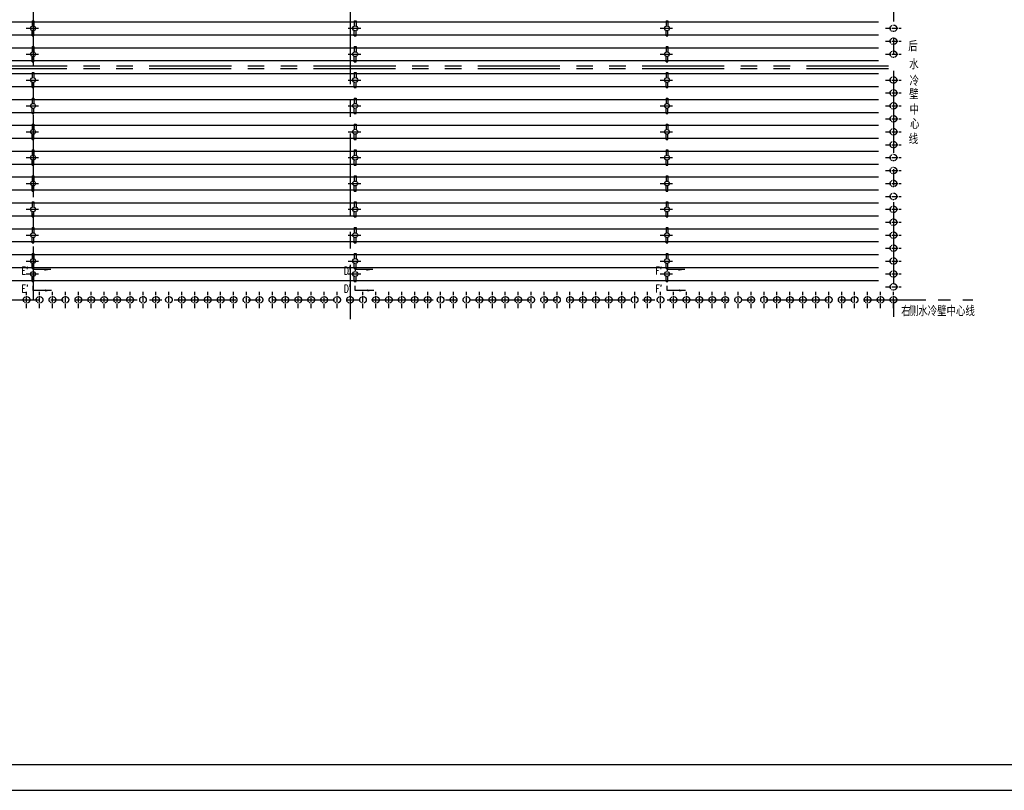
# Model space of a CAD drawing. Header units: millimetres. Extents: x 0 to 23783, y 0 to 11880.
# Tile 2 of 4: x 9968 to 17578, y 0 to 5960. Entities that reach past the tile are written whole.
import ezdxf

# ---------------------------------------------------------------- set-up
doc = ezdxf.new("R2010")
doc.units = ezdxf.units.MM
doc.linetypes.add('CENTER', pattern=[50.8, 31.75, -6.35, 6.35, -6.35])
doc.linetypes.add('PHANTOM', pattern=[63.5, 31.75, -6.35, 6.35, -6.35, 6.35, -6.35])
for name, color, linetype in [('双点画线', 6, 'PHANTOM'), ('标注', 4, 'Continuous'), ('点画线', 2, 'CENTER'), ('细实线', 4, 'Continuous')]:
    doc.layers.add(name, color=color, linetype=linetype)
doc.styles.get("Standard").update_dxf_attribs({"font": 'romans.shx', "width": 0.7, "bigfont": 'hzdx.shx'})
doc.dimstyles.get("Standard").update_dxf_attribs({"dimscale": 20, "dimtxt": 3.5, "dimasz": 2.5, "dimexe": 1, "dimexo": 0, "dimgap": 1, "dimtad": 1, "dimdec": 0, "dimzin": 12, "dimdsep": 46, "dimtxsty": 'Standard', "dimcen": 0, "dimclrt": 256, "dimadec": 1, "dimazin": 3, "dimtfac": 1, "dimtdec": 0, "dimtmove": 0, "dimatfit": 3, "dimfxl": 0, "dimlwd": -1, "dimlwe": -1, "dimarcsym": 0})

msp = doc.modelspace()

# ---------------------------------------------------------------- linework, layer by layer
at = {"ltscale": 20}
for p, q in [((7235.9, 5943.6), (16605.9, 5943.6)), ((10063.9, 5952.6), (10063.9, 5911.2)), ((10063.9, 5952.6), (10077.9, 5952.6)), ((10077.9, 5952.6), (10077.9, 5911.2)), ((12553.9, 5952.6), (12553.9, 5911.2)), ((12553.9, 5952.6), (12567.9, 5952.6)), ((12567.9, 5952.6), (12567.9, 5911.2)), ((14963.9, 5952.6), (14963.9, 5911.2)), ((14963.9, 5952.6), (14977.9, 5952.6)), ((14977.9, 5952.6), (14977.9, 5911.2)), ((10063.9, 5834.6), (10063.9, 5875.9)), ((10077.9, 5834.6), (10077.9, 5875.9)), ((12553.9, 5834.6), (12553.9, 5875.9)), ((12567.9, 5834.6), (12567.9, 5875.9)), ((14963.9, 5834.6), (14963.9, 5875.9)), ((14977.9, 5834.6), (14977.9, 5875.9)), ((7235.9, 5843.6), (16605.9, 5843.6)), ((10063.9, 5834.6), (10077.9, 5834.6)), ((12553.9, 5834.6), (12567.9, 5834.6)), ((14963.9, 5834.6), (14977.9, 5834.6)), ((7235.9, 5743.6), (16605.9, 5743.6)), ((10063.9, 5752.6), (10063.9, 5711.2)), ((10063.9, 5752.6), (10077.9, 5752.6)), ((10077.9, 5752.6), (10077.9, 5711.2)), ((12553.9, 5752.6), (12567.9, 5752.6)), ((12553.9, 5752.6), (12553.9, 5711.2)), ((12567.9, 5752.6), (12567.9, 5711.2)), ((14963.9, 5752.6), (14963.9, 5711.2)), ((14963.9, 5752.6), (14977.9, 5752.6)), ((14977.9, 5752.6), (14977.9, 5711.2)), ((7235.9, 5643.6), (16605.9, 5643.6)), ((10063.9, 5634.6), (10063.9, 5675.9)), ((10063.9, 5634.6), (10077.9, 5634.6)), ((10077.9, 5634.6), (10077.9, 5675.9)), ((12553.9, 5634.6), (12553.9, 5675.9)), ((12553.9, 5634.6), (12567.9, 5634.6)), ((12567.9, 5634.6), (12567.9, 5675.9)), ((14963.9, 5634.6), (14963.9, 5675.9)), ((14963.9, 5634.6), (14977.9, 5634.6)), ((14977.9, 5634.6), (14977.9, 5675.9)), ((7235.9, 5543.6), (16605.9, 5543.6)), ((10063.9, 5552.6), (10063.9, 5511.2)), ((10063.9, 5552.6), (10077.9, 5552.6)), ((10077.9, 5552.6), (10077.9, 5511.2)), ((12553.9, 5552.6), (12567.9, 5552.6)), ((12553.9, 5552.6), (12553.9, 5511.2)), ((12567.9, 5552.6), (12567.9, 5511.2)), ((14963.9, 5552.6), (14963.9, 5511.2)), ((14963.9, 5552.6), (14977.9, 5552.6)), ((14977.9, 5552.6), (14977.9, 5511.2)), ((7235.9, 5443.6), (16605.9, 5443.6)), ((10063.9, 5434.6), (10063.9, 5475.9)), ((10063.9, 5434.6), (10077.9, 5434.6)), ((10077.9, 5434.6), (10077.9, 5475.9)), ((12553.9, 5434.6), (12553.9, 5475.9)), ((12553.9, 5434.6), (12567.9, 5434.6)), ((12567.9, 5434.6), (12567.9, 5475.9)), ((14963.9, 5434.6), (14963.9, 5475.9)), ((14963.9, 5434.6), (14977.9, 5434.6)), ((14977.9, 5434.6), (14977.9, 5475.9)), ((7235.9, 5343.6), (16605.9, 5343.6)), ((10063.9, 5352.6), (10063.9, 5311.2)), ((10063.9, 5352.6), (10077.9, 5352.6)), ((10077.9, 5352.6), (10077.9, 5311.2)), ((12553.9, 5352.6), (12567.9, 5352.6)), ((12553.9, 5352.6), (12553.9, 5311.2)), ((12567.9, 5352.6), (12567.9, 5311.2)), ((14963.9, 5352.6), (14963.9, 5311.2)), ((14963.9, 5352.6), (14977.9, 5352.6)), ((14977.9, 5352.6), (14977.9, 5311.2)), ((10063.9, 5234.6), (10063.9, 5275.9)), ((10077.9, 5234.6), (10077.9, 5275.9)), ((12553.9, 5234.6), (12553.9, 5275.9)), ((12567.9, 5234.6), (12567.9, 5275.9)), ((14963.9, 5234.6), (14963.9, 5275.9)), ((14977.9, 5234.6), (14977.9, 5275.9)), ((7235.9, 5243.6), (16605.9, 5243.6)), ((10063.9, 5234.6), (10077.9, 5234.6)), ((12553.9, 5234.6), (12567.9, 5234.6)), ((14963.9, 5234.6), (14977.9, 5234.6)), ((7235.9, 5143.6), (16605.9, 5143.6)), ((10063.9, 5152.6), (10063.9, 5111.2)), ((10063.9, 5152.6), (10077.9, 5152.6)), ((10077.9, 5152.6), (10077.9, 5111.2)), ((12553.9, 5152.6), (12567.9, 5152.6)), ((12553.9, 5152.6), (12553.9, 5111.2)), ((12567.9, 5152.6), (12567.9, 5111.2)), ((14963.9, 5152.6), (14963.9, 5111.2)), ((14963.9, 5152.6), (14977.9, 5152.6)), ((14977.9, 5152.6), (14977.9, 5111.2)), ((7235.9, 5043.6), (16605.9, 5043.6)), ((10063.9, 5034.6), (10063.9, 5075.9)), ((10063.9, 5034.6), (10077.9, 5034.6)), ((10077.9, 5034.6), (10077.9, 5075.9)), ((12553.9, 5034.6), (12553.9, 5075.9)), ((12553.9, 5034.6), (12567.9, 5034.6)), ((12567.9, 5034.6), (12567.9, 5075.9)), ((14963.9, 5034.6), (14963.9, 5075.9)), ((14963.9, 5034.6), (14977.9, 5034.6)), ((14977.9, 5034.6), (14977.9, 5075.9)), ((10063.9, 4952.6), (10063.9, 4911.2)), ((10063.9, 4952.6), (10077.9, 4952.6)), ((10077.9, 4952.6), (10077.9, 4911.2)), ((12553.9, 4952.6), (12567.9, 4952.6)), ((12553.9, 4952.6), (12553.9, 4911.2)), ((12567.9, 4952.6), (12567.9, 4911.2)), ((14963.9, 4952.6), (14963.9, 4911.2)), ((14963.9, 4952.6), (14977.9, 4952.6)), ((14977.9, 4952.6), (14977.9, 4911.2)), ((7235.9, 4943.6), (16605.9, 4943.6)), ((10063.9, 4834.6), (10063.9, 4875.9)), ((10077.9, 4834.6), (10077.9, 4875.9)), ((12553.9, 4834.6), (12553.9, 4875.9)), ((12567.9, 4834.6), (12567.9, 4875.9)), ((14963.9, 4834.6), (14963.9, 4875.9)), ((14977.9, 4834.6), (14977.9, 4875.9)), ((7235.9, 4843.6), (16605.9, 4843.6)), ((10063.9, 4834.6), (10077.9, 4834.6)), ((12553.9, 4834.6), (12567.9, 4834.6)), ((14963.9, 4834.6), (14977.9, 4834.6)), ((7235.9, 4743.6), (16605.9, 4743.6)), ((10063.9, 4752.6), (10063.9, 4711.2)), ((10063.9, 4752.6), (10077.9, 4752.6)), ((10077.9, 4752.6), (10077.9, 4711.2)), ((12553.9, 4752.6), (12567.9, 4752.6)), ((12553.9, 4752.6), (12553.9, 4711.2)), ((12567.9, 4752.6), (12567.9, 4711.2)), ((14963.9, 4752.6), (14963.9, 4711.2)), ((14963.9, 4752.6), (14977.9, 4752.6)), ((14977.9, 4752.6), (14977.9, 4711.2)), ((7235.9, 4643.6), (16605.9, 4643.6)), ((10063.9, 4634.6), (10063.9, 4675.9)), ((10077.9, 4634.6), (10077.9, 4675.9)), ((12553.9, 4634.6), (12553.9, 4675.9)), ((12567.9, 4634.6), (12567.9, 4675.9)), ((14963.9, 4634.6), (14963.9, 4675.9)), ((14977.9, 4634.6), (14977.9, 4675.9)), ((10063.9, 4634.6), (10077.9, 4634.6)), ((12553.9, 4634.6), (12567.9, 4634.6)), ((14963.9, 4634.6), (14977.9, 4634.6)), ((7235.9, 4543.6), (16605.9, 4543.6)), ((10063.9, 4552.6), (10063.9, 4511.2)), ((10063.9, 4552.6), (10077.9, 4552.6)), ((10077.9, 4552.6), (10077.9, 4511.2)), ((12553.9, 4552.6), (12553.9, 4511.2)), ((12553.9, 4552.6), (12567.9, 4552.6)), ((12567.9, 4552.6), (12567.9, 4511.2)), ((14963.9, 4552.6), (14963.9, 4511.2)), ((14963.9, 4552.6), (14977.9, 4552.6)), ((14977.9, 4552.6), (14977.9, 4511.2)), ((7235.9, 4443.6), (16605.9, 4443.6)), ((10063.9, 4434.6), (10063.9, 4475.9)), ((10063.9, 4434.6), (10077.9, 4434.6)), ((10077.9, 4434.6), (10077.9, 4475.9)), ((12553.9, 4434.6), (12553.9, 4475.9)), ((12553.9, 4434.6), (12567.9, 4434.6)), ((12567.9, 4434.6), (12567.9, 4475.9)), ((14963.9, 4434.6), (14963.9, 4475.9)), ((14963.9, 4434.6), (14977.9, 4434.6)), ((14977.9, 4434.6), (14977.9, 4475.9)), ((7235.9, 4343.6), (16605.9, 4343.6)), ((10063.9, 4352.6), (10063.9, 4311.2)), ((10063.9, 4352.6), (10077.9, 4352.6)), ((10077.9, 4352.6), (10077.9, 4311.2)), ((12553.9, 4352.6), (12567.9, 4352.6)), ((12553.9, 4352.6), (12553.9, 4311.2)), ((12567.9, 4352.6), (12567.9, 4311.2)), ((14963.9, 4352.6), (14963.9, 4311.2)), ((14963.9, 4352.6), (14977.9, 4352.6)), ((14977.9, 4352.6), (14977.9, 4311.2)), ((10063.9, 4234.6), (10063.9, 4275.9)), ((10077.9, 4234.6), (10077.9, 4275.9)), ((12553.9, 4234.6), (12553.9, 4275.9)), ((12567.9, 4234.6), (12567.9, 4275.9)), ((14963.9, 4234.6), (14963.9, 4275.9)), ((14977.9, 4234.6), (14977.9, 4275.9)), ((7235.9, 4243.6), (16605.9, 4243.6)), ((10063.9, 4234.6), (10077.9, 4234.6)), ((12553.9, 4234.6), (12567.9, 4234.6)), ((14963.9, 4234.6), (14977.9, 4234.6)), ((7235.9, 4143.6), (16605.9, 4143.6)), ((10063.9, 4152.6), (10063.9, 4111.2)), ((10063.9, 4152.6), (10077.9, 4152.6)), ((10077.9, 4152.6), (10077.9, 4111.2)), ((12553.9, 4152.6), (12567.9, 4152.6)), ((12553.9, 4152.6), (12553.9, 4111.2)), ((12567.9, 4152.6), (12567.9, 4111.2)), ((14963.9, 4152.6), (14963.9, 4111.2)), ((14963.9, 4152.6), (14977.9, 4152.6)), ((14977.9, 4152.6), (14977.9, 4111.2)), ((7235.9, 4043.6), (16605.9, 4043.6)), ((10063.9, 4034.6), (10063.9, 4075.9)), ((10063.9, 4034.6), (10077.9, 4034.6)), ((10077.9, 4034.6), (10077.9, 4075.9)), ((12553.9, 4034.6), (12553.9, 4075.9)), ((12553.9, 4034.6), (12567.9, 4034.6)), ((12567.9, 4034.6), (12567.9, 4075.9)), ((14963.9, 4034.6), (14963.9, 4075.9)), ((14963.9, 4034.6), (14977.9, 4034.6)), ((14977.9, 4034.6), (14977.9, 4075.9)), ((10063.9, 3934.6), (10063.9, 3975.9)), ((10077.9, 3934.6), (10077.9, 3975.9)), ((12553.9, 3934.6), (12553.9, 3975.9)), ((12567.9, 3934.6), (12567.9, 3975.9)), ((14963.9, 3934.6), (14963.9, 3975.9)), ((14977.9, 3934.6), (14977.9, 3975.9)), ((7235.9, 3943.6), (16605.9, 3943.6)), ((10063.9, 3934.6), (10077.9, 3934.6)), ((12553.9, 3934.6), (12567.9, 3934.6)), ((14963.9, 3934.6), (14977.9, 3934.6))]:
    msp.add_line(p, q, dxfattribs=at)
msp.add_line((500, 200), (23580, 200))
at = {"ltscale": 15}
for centre in [(10070.9, 5893.6), (12560.9, 5893.6), (14970.9, 5893.6), (10070.9, 5693.6), (12560.9, 5693.6), (14970.9, 5693.6), (10070.9, 5493.6), (12560.9, 5493.6), (14970.9, 5493.6), (10070.9, 5293.6), (12560.9, 5293.6), (14970.9, 5293.6), (10070.9, 5093.6), (12560.9, 5093.6), (14970.9, 5093.6), (10070.9, 4893.6), (12560.9, 4893.6), (14970.9, 4893.6), (10070.9, 4693.6), (12560.9, 4693.6), (14970.9, 4693.6), (10070.9, 4493.6), (12560.9, 4493.6), (14970.9, 4493.6), (10070.9, 4293.6), (12560.9, 4293.6), (14970.9, 4293.6), (10070.9, 4093.6), (12560.9, 4093.6), (14970.9, 4093.6), (10070.9, 3993.6), (12560.9, 3993.6), (14970.9, 3993.6)]:
    msp.add_circle(centre, 19, dxfattribs=at)
at = {"layer": '双点画线', "ltscale": 20}
for p, q in [((7158.1, 5583.7), (16783.7, 5583.7)), ((7158.7, 5603.7), (16783.7, 5603.7))]:
    msp.add_line(p, q, dxfattribs=at)
at = {"layer": '双点画线'}
for centre in [(16720.9, 5893.6), (16720.9, 5793.6), (16720.9, 5693.6), (16720.9, 5493.6), (16720.9, 5393.6), (16720.9, 5293.6), (16720.9, 5193.6), (16720.9, 5093.6), (16720.9, 4993.6), (16720.9, 4893.6), (16720.9, 4793.6), (16720.9, 4693.6), (16720.9, 4593.6), (16720.9, 4493.6), (16720.9, 4393.6), (16720.9, 4293.6), (16720.9, 4193.6), (16720.9, 4093.6), (16720.9, 3993.6), (16720.9, 3893.6), (10020.9, 3793.6), (10120.9, 3793.6), (10220.9, 3793.6), (10320.9, 3793.6), (10420.9, 3793.6), (10520.9, 3793.6), (10620.9, 3793.6), (10720.9, 3793.6), (10820.9, 3793.6), (10920.9, 3793.6), (11020.9, 3793.6), (11120.9, 3793.6), (11220.9, 3793.6), (11320.9, 3793.6), (11420.9, 3793.6), (11520.9, 3793.6), (11620.9, 3793.6), (11720.9, 3793.6), (11820.9, 3793.6), (11920.9, 3793.6), (12020.9, 3793.6), (12120.9, 3793.6), (12220.9, 3793.6), (12320.9, 3793.6), (12420.9, 3793.6), (12520.9, 3793.6), (12620.9, 3793.6), (12720.9, 3793.6), (12820.9, 3793.6), (12920.9, 3793.6), (13020.9, 3793.6), (13120.9, 3793.6), (13220.9, 3793.6), (13320.9, 3793.6), (13420.9, 3793.6), (13520.9, 3793.6), (13620.9, 3793.6), (13720.9, 3793.6), (13820.9, 3793.6), (13920.9, 3793.6), (14020.9, 3793.6), (14120.9, 3793.6), (14220.9, 3793.6), (14320.9, 3793.6), (14420.9, 3793.6), (14520.9, 3793.6), (14620.9, 3793.6), (14720.9, 3793.6), (14820.9, 3793.6), (14920.9, 3793.6), (15020.9, 3793.6), (15120.9, 3793.6), (15220.9, 3793.6), (15320.9, 3793.6), (15420.9, 3793.6), (15520.9, 3793.6), (15620.9, 3793.6), (15720.9, 3793.6), (15820.9, 3793.6), (15920.9, 3793.6), (16020.9, 3793.6), (16120.9, 3793.6), (16220.9, 3793.6), (16320.9, 3793.6), (16420.9, 3793.6), (16520.9, 3793.6), (16620.9, 3793.6), (16720.9, 3793.6)]:
    msp.add_circle(centre, 25.5, dxfattribs=at)
at = {"layer": '点画线', "ltscale": 20}
for p, q in [((16720.9, 9629.9), (16720.9, 3638.1)), ((10070.9, 9287.2), (10070.9, 3793.6)), ((12520.9, 9144.7), (12520.9, 3644.6)), ((10017, 5893.6), (10114.2, 5893.6)), ((12507, 5893.6), (12604.2, 5893.6)), ((14917, 5893.6), (15014.2, 5893.6)), ((10017, 5693.6), (10114.2, 5693.6)), ((12507, 5693.6), (12604.2, 5693.6)), ((14917, 5693.6), (15014.2, 5693.6)), ((10017, 5493.6), (10114.2, 5493.6)), ((12507, 5493.6), (12604.2, 5493.6)), ((14917, 5493.6), (15014.2, 5493.6)), ((10017, 5293.6), (10114.2, 5293.6)), ((12507, 5293.6), (12604.2, 5293.6)), ((14917, 5293.6), (15014.2, 5293.6)), ((10017, 5093.6), (10114.2, 5093.6)), ((12507, 5093.6), (12604.2, 5093.6)), ((14917, 5093.6), (15014.2, 5093.6)), ((10017, 4893.6), (10114.2, 4893.6)), ((12507, 4893.6), (12604.2, 4893.6)), ((14917, 4893.6), (15014.2, 4893.6)), ((10017, 4693.6), (10114.2, 4693.6)), ((12507, 4693.6), (12604.2, 4693.6)), ((14917, 4693.6), (15014.2, 4693.6)), ((10017, 4493.6), (10114.2, 4493.6)), ((12507, 4493.6), (12604.2, 4493.6)), ((14917, 4493.6), (15014.2, 4493.6)), ((10017, 4293.6), (10114.2, 4293.6)), ((12507, 4293.6), (12604.2, 4293.6)), ((14917, 4293.6), (15014.2, 4293.6)), ((10017, 4093.6), (10114.2, 4093.6)), ((12507, 4093.6), (12604.2, 4093.6)), ((14917, 4093.6), (15014.2, 4093.6)), ((10017, 3993.6), (10114.2, 3993.6)), ((12507, 3993.6), (12604.2, 3993.6)), ((14917, 3993.6), (15014.2, 3993.6))]:
    msp.add_line(p, q, dxfattribs=at)
at = {"layer": '点画线'}
for p, q in [((16660.1, 5893.6), (16781.3, 5893.6)), ((16660.1, 5793.6), (16781.3, 5793.6)), ((16660.1, 5693.6), (16781.3, 5693.6)), ((16660.1, 5493.6), (16781.3, 5493.6)), ((16660.1, 5393.6), (16781.3, 5393.6)), ((16660.1, 5293.6), (16781.3, 5293.6)), ((16660.1, 5193.6), (16781.3, 5193.6)), ((16660.1, 5093.6), (16781.3, 5093.6)), ((16660.1, 4993.6), (16781.3, 4993.6)), ((16660.1, 4893.6), (16781.3, 4893.6)), ((16660.1, 4793.6), (16781.3, 4793.6)), ((16660.1, 4693.6), (16781.3, 4693.6)), ((16660.1, 4593.6), (16781.3, 4593.6)), ((16660.1, 4493.6), (16781.3, 4493.6)), ((16660.1, 4393.6), (16781.3, 4393.6)), ((16660.1, 4293.6), (16781.3, 4293.6)), ((16660.1, 4193.6), (16781.3, 4193.6)), ((16660.1, 4093.6), (16781.3, 4093.6)), ((16660.1, 3993.6), (16781.3, 3993.6)), ((16660.1, 3893.6), (16781.3, 3893.6)), ((10020.9, 3727.8), (10020.9, 3854.5)), ((10120.9, 3727.8), (10120.9, 3854.5)), ((10220.9, 3727.8), (10220.9, 3854.5)), ((10320.9, 3727.8), (10320.9, 3854.5)), ((10420.9, 3727.8), (10420.9, 3854.5)), ((10520.9, 3727.8), (10520.9, 3854.5)), ((10620.9, 3727.8), (10620.9, 3854.5)), ((10720.9, 3727.8), (10720.9, 3854.5)), ((10820.9, 3727.8), (10820.9, 3854.5)), ((10920.9, 3727.8), (10920.9, 3854.5)), ((11020.9, 3727.8), (11020.9, 3854.5)), ((11120.9, 3727.8), (11120.9, 3854.5)), ((11220.9, 3727.8), (11220.9, 3854.5)), ((11320.9, 3727.8), (11320.9, 3854.5)), ((11420.9, 3727.8), (11420.9, 3854.5)), ((11520.9, 3727.8), (11520.9, 3854.5)), ((11620.9, 3727.8), (11620.9, 3854.5)), ((11720.9, 3727.8), (11720.9, 3854.5)), ((11820.9, 3727.8), (11820.9, 3854.5)), ((11920.9, 3727.8), (11920.9, 3854.5)), ((12020.9, 3727.8), (12020.9, 3854.5)), ((12120.9, 3727.8), (12120.9, 3854.5)), ((12220.9, 3727.8), (12220.9, 3854.5)), ((12320.9, 3727.8), (12320.9, 3854.5)), ((12420.9, 3727.8), (12420.9, 3854.5)), ((12620.9, 3727.8), (12620.9, 3854.5)), ((12720.9, 3727.8), (12720.9, 3854.5)), ((12820.9, 3727.8), (12820.9, 3854.5)), ((12920.9, 3727.8), (12920.9, 3854.5)), ((13020.9, 3727.8), (13020.9, 3854.5)), ((13120.9, 3727.8), (13120.9, 3854.5)), ((13220.9, 3727.8), (13220.9, 3854.5)), ((13320.9, 3727.8), (13320.9, 3854.5)), ((13420.9, 3727.8), (13420.9, 3854.5)), ((13520.9, 3727.8), (13520.9, 3854.5)), ((13620.9, 3727.8), (13620.9, 3854.5)), ((13720.9, 3727.8), (13720.9, 3854.5)), ((13820.9, 3727.8), (13820.9, 3854.5)), ((13920.9, 3727.8), (13920.9, 3854.5)), ((14020.9, 3727.8), (14020.9, 3854.5)), ((14120.9, 3727.8), (14120.9, 3854.5)), ((14220.9, 3727.8), (14220.9, 3854.5)), ((14320.9, 3727.8), (14320.9, 3854.5)), ((14420.9, 3727.8), (14420.9, 3854.5)), ((14520.9, 3727.8), (14520.9, 3854.5)), ((14620.9, 3727.8), (14620.9, 3854.5)), ((14720.9, 3727.8), (14720.9, 3854.5)), ((14820.9, 3727.8), (14820.9, 3854.5)), ((14920.9, 3727.8), (14920.9, 3854.5)), ((15020.9, 3727.8), (15020.9, 3854.5)), ((15120.9, 3727.8), (15120.9, 3854.5)), ((15220.9, 3727.8), (15220.9, 3854.5)), ((15320.9, 3727.8), (15320.9, 3854.5)), ((15420.9, 3727.8), (15420.9, 3854.5)), ((15520.9, 3727.8), (15520.9, 3854.5)), ((15620.9, 3727.8), (15620.9, 3854.5)), ((15720.9, 3727.8), (15720.9, 3854.5)), ((15820.9, 3727.8), (15820.9, 3854.5)), ((15920.9, 3727.8), (15920.9, 3854.5)), ((16020.9, 3727.8), (16020.9, 3854.5)), ((16120.9, 3727.8), (16120.9, 3854.5)), ((16220.9, 3727.8), (16220.9, 3854.5)), ((16320.9, 3727.8), (16320.9, 3854.5)), ((16420.9, 3727.8), (16420.9, 3854.5)), ((16520.9, 3727.8), (16520.9, 3854.5)), ((16620.9, 3727.8), (16620.9, 3854.5)), ((16720.9, 3727.8), (16720.9, 3854.5))]:
    msp.add_line(p, q, dxfattribs=at)
at = {"layer": '点画线', "ltscale": 15}
msp.add_line((8114, 3793.6), (17333.5, 3793.6), dxfattribs=at)
at = {"layer": '细实线'}
msp.add_line((0, 0), (23780, 0), dxfattribs=at)

# ---------------------------------------------------------------- texts
at = {"layer": '标注', "ltscale": 15, "width": 0.7}
for s, p in [('后', (16835, 5715.7)), ('水', (16842.4, 5575.6)), ('冷', (16845.7, 5447)), ('壁', (16842.2, 5343.4)), ('中', (16845.7, 5225.4)), ('心', (16849.3, 5114.7)), ('线', (16838.6, 4996.8)), ('右', (16780.8, 3666.9)), ('侧水冷壁中心线', (16840.3, 3667))]:
    msp.add_text(s, height=80, dxfattribs=at).set_placement(p)
at = {"layer": '标注', "ltscale": 20, "width": 0.7}
for s, p in [("E'", (9982.9, 3989)), ("D'", (12472.9, 3989)), ("F'", (14882.9, 3989)), ("E'", (9982.9, 3850.3)), ("D'", (12472.9, 3850.3)), ("F'", (14882.9, 3850.3))]:
    msp.add_text(s, height=60, dxfattribs=at).set_placement(p)

# ---------------------------------------------------------------- leaders
at = {"layer": '标注', "ltscale": 20}
for points in [[(10207.6, 4026.9), (10070.9, 4026.9), (10070.9, 4018.5)], [(12697.6, 4026.9), (12560.9, 4026.9), (12560.9, 4018.5)], [(15107.6, 4026.9), (14970.9, 4026.9), (14970.9, 4018.5)], [(10214.1, 3866.1), (10070.9, 3866.1), (10070.9, 3902.1)], [(12704.1, 3866.1), (12560.9, 3866.1), (12560.9, 3902.1)], [(15114.1, 3866.1), (14970.9, 3866.1), (14970.9, 3902.1)]]:
    msp.add_leader(points, dimstyle='Standard', override={"dimscale": 20, "dimtad": 0}, dxfattribs=at)

doc.saveas('drawing.dxf')
